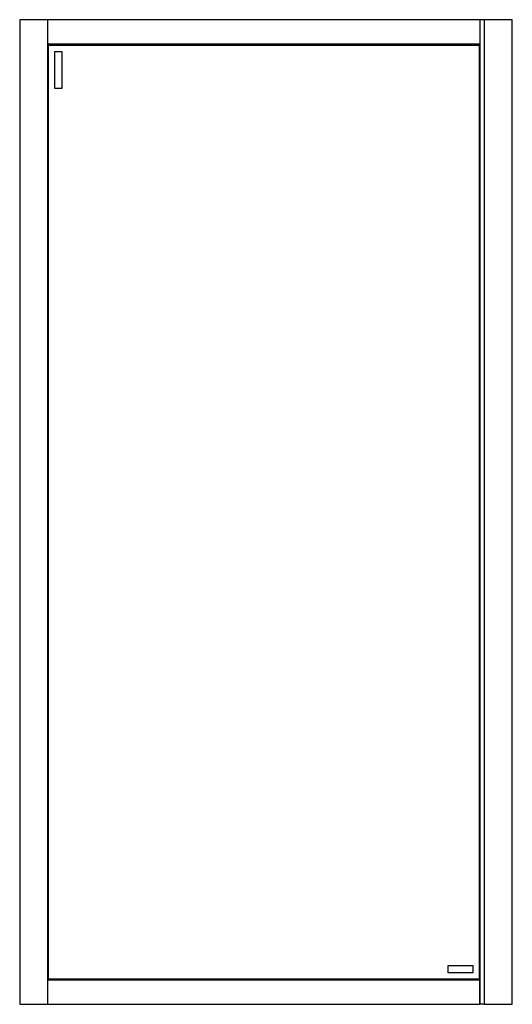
# Model space of a CAD drawing. Header units: millimetres. Extents: x 4063.25 to 4063.95, y 2923.22 to 2924.62.
import ezdxf

# ---------------------------------------------------------------- set-up
doc = ezdxf.new("R2010")
doc.units = ezdxf.units.MM
doc.layers.add('SANINDUSA', color=3, linetype='Continuous')

msp = doc.modelspace()

# ---------------------------------------------------------------- linework, layer by layer
at = {"layer": 'SANINDUSA'}
for p, q in [((4063.2469, 2924.6215), (4063.2469, 2923.2215)), ((4063.2472, 2924.6215), (4063.2469, 2924.6215)), ((4063.2866, 2924.6215), (4063.2472, 2924.6215)), ((4063.2869, 2924.6215), (4063.2866, 2924.6215)), ((4063.2869, 2923.2215), (4063.2869, 2924.6215)), ((4063.9006, 2924.6215), (4063.2869, 2924.6215)), ((4063.9006, 2924.6212), (4063.2869, 2924.6212)), ((4063.9006, 2924.6212), (4063.9006, 2924.6215)), ((4063.9009, 2924.6215), (4063.9006, 2924.6215)), ((4063.9006, 2924.6212), (4063.9006, 2924.5868)), ((4063.9009, 2924.6215), (4063.9009, 2923.2215)), ((4063.9069, 2924.6215), (4063.9009, 2924.6215)), ((4063.9069, 2924.6215), (4063.9069, 2923.2215)), ((4063.9072, 2924.6215), (4063.9069, 2924.6215)), ((4063.9463, 2924.6215), (4063.9072, 2924.6215)), ((4063.9469, 2924.6215), (4063.9463, 2924.6215)), ((4063.9469, 2923.2215), (4063.9469, 2924.6215)), ((4063.2869, 2924.5868), (4063.9006, 2924.5868)), ((4063.9006, 2924.5865), (4063.2869, 2924.5865)), ((4063.9005, 2924.5864), (4063.9004, 2924.5863)), ((4063.9006, 2924.5865), (4063.9005, 2924.5864)), ((4063.9006, 2924.5865), (4063.9006, 2924.5868)), ((4063.9006, 2923.2565), (4063.9006, 2924.5865)), ((4063.2876, 2923.2575), (4063.2876, 2924.5855)), ((4063.2876, 2924.5855), (4063.8996, 2924.5855)), ((4063.2966, 2924.5765), (4063.3066, 2924.5765)), ((4063.2966, 2924.5235), (4063.2966, 2924.5765)), ((4063.3066, 2924.5765), (4063.3066, 2924.5235)), ((4063.8996, 2924.5855), (4063.8996, 2923.2575)), ((4063.3066, 2924.5235), (4063.2966, 2924.5235)), ((4063.8556, 2923.2765), (4063.8906, 2923.2765)), ((4063.8556, 2923.2665), (4063.8556, 2923.2765)), ((4063.8906, 2923.2765), (4063.8906, 2923.2665)), ((4063.2869, 2923.2565), (4063.9006, 2923.2565)), ((4063.9006, 2923.2562), (4063.2869, 2923.2562)), ((4063.8996, 2923.2575), (4063.2876, 2923.2575)), ((4063.8906, 2923.2665), (4063.8556, 2923.2665)), ((4063.9004, 2923.2568), (4063.9005, 2923.2567)), ((4063.9005, 2923.2567), (4063.9006, 2923.2565)), ((4063.9006, 2923.2562), (4063.9006, 2923.2565)), ((4063.9006, 2923.2218), (4063.9006, 2923.2562)), ((4063.2469, 2923.2215), (4063.2472, 2923.2215)), ((4063.2472, 2923.2215), (4063.2866, 2923.2215)), ((4063.2866, 2923.2215), (4063.2869, 2923.2215)), ((4063.2869, 2923.2218), (4063.9006, 2923.2218)), ((4063.2869, 2923.2215), (4063.9006, 2923.2215)), ((4063.9006, 2923.2215), (4063.9006, 2923.2218)), ((4063.9006, 2923.2215), (4063.9009, 2923.2215)), ((4063.9069, 2923.2215), (4063.9009, 2923.2215)), ((4063.9069, 2923.2215), (4063.9072, 2923.2215)), ((4063.9072, 2923.2215), (4063.9463, 2923.2215)), ((4063.9463, 2923.2215), (4063.9469, 2923.2215))]:
    msp.add_line(p, q, dxfattribs=at)
at = {"layer": 'SANINDUSA', "flags": 128}
for points in [[(4063.2876, 2924.5855), (4063.2875, 2924.5856), (4063.2872, 2924.5859), (4063.2869, 2924.5862)], [(4063.2869, 2924.5862), (4063.2872, 2924.5859), (4063.2875, 2924.5856), (4063.2876, 2924.5855)], [(4063.9004, 2924.5863), (4063.9, 2924.5859), (4063.8997, 2924.5856), (4063.8996, 2924.5855)], [(4063.8996, 2924.5855), (4063.8997, 2924.5856), (4063.9, 2924.5859), (4063.9004, 2924.5863)], [(4063.2869, 2923.2568), (4063.2872, 2923.2572), (4063.2875, 2923.2574), (4063.2876, 2923.2575)], [(4063.2876, 2923.2575), (4063.2875, 2923.2574), (4063.2872, 2923.2572), (4063.2869, 2923.2568)], [(4063.8996, 2923.2575), (4063.8997, 2923.2574), (4063.9, 2923.2572), (4063.9004, 2923.2568)], [(4063.9004, 2923.2568), (4063.9, 2923.2572), (4063.8997, 2923.2574), (4063.8996, 2923.2575)]]:
    msp.add_lwpolyline(points, dxfattribs=at)

doc.saveas('drawing.dxf')
